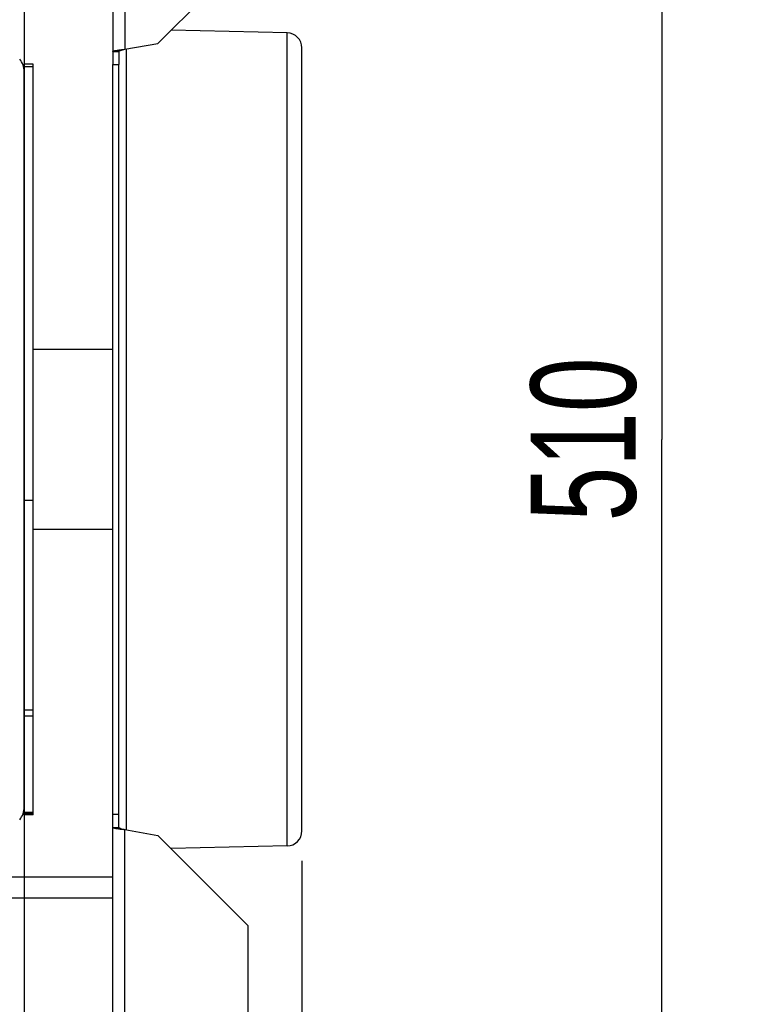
# Model space of a CAD drawing. Extents: x 0 to 594, y 0 to 420.
# Tile 9 of 18: x 392 to 417, y 70 to 103. Entities that reach past the tile are written whole.
import ezdxf

# ---------------------------------------------------------------- set-up
doc = ezdxf.new("R2010")
doc.units = 0
doc.header["$LTSCALE"] = 32.67
doc.layers.get('0').update_dxf_attribs({"linetype": 'CONTINUOUS'})
for name, color, linetype in [('110528_DXF_CONTINUOUS_LINE', 7, 'CONTINUOUS'), ('110528_DXF_DIMENSION', 7, 'CONTINUOUS'), ('110536_DXF_CONTINUOUS_LINE', 7, 'CONTINUOUS'), ('110618_DXF_CONTINUOUS_LINE', 7, 'CONTINUOUS'), ('110685_DXF_CONTINUOUS_LINE', 7, 'CONTINUOUS'), ('110801_DXF_CONTINUOUS_LINE', 7, 'CONTINUOUS'), ('ASE_65-100-10_DXF_DIMENSIO', 7, 'CONTINUOUS'), ('SPRING_DUMMYDXF_CONTINUOUS', 7, 'CONTINUOUS')]:
    doc.layers.add(name, color=color, linetype=linetype)
doc.styles.get("Standard").update_dxf_attribs({"font": 'txt', "width": 0.7})
doc.dimstyles.new('DIMSTYLE_1', dxfattribs={"dimtxt": 3.5, "dimasz": 3, "dimexe": 1.5, "dimexo": 1, "dimgap": 0.875, "dimtad": 1, "dimdec": 0, "dimlfac": 10, "dimtxsty": 'STANDARD', "dimblk": '_ARROW_FILLED', "dimblk1": '_ARROW_FILLED', "dimblk2": '_ARROW_FILLED', "dimcen": 0.09, "dimazin": 3, "dimtp": 0.8, "dimtm": 0.8, "dimtfac": 1, "dimtdec": 0, "dimtofl": 0, "dimtmove": 0, "dimatfit": 3, "dimtolj": 1})
doc.dimstyles.new('DIMSTYLE_2', dxfattribs={"dimtxt": 3.5, "dimasz": 3, "dimexe": 1.5, "dimexo": 1, "dimgap": 0.875, "dimtad": 1, "dimdec": 3, "dimlfac": 10, "dimtxsty": 'STANDARD', "dimblk": '_ARROW_FILLED', "dimblk1": '_ARROW_FILLED', "dimblk2": '_ARROW_FILLED', "dimcen": 0.09, "dimazin": 3, "dimtp": 0.8, "dimtm": 0.8, "dimtfac": 1, "dimtdec": 3, "dimtofl": 0, "dimtmove": 0, "dimatfit": 3, "dimtolj": 1})

# ---------------------------------------------------------------- blocks, each defined once
blk = doc.blocks.new('_ARROW_FILLED')
at = {"color": 0, "linetype": 'BYBLOCK'}
blk.add_solid([(0, 0), (-1, 0.167), (-1, -0.167)], dxfattribs=at)
blk = doc.blocks.new('*D1')
at = {"layer": 'ASE_65-100-10_DXF_DIMENSIO', "color": 2, "linetype": 'CONTINUOUS'}
for p, q in [((400.418, 116.32), (424.718, 116.32)), ((423.218, 116.32), (423.218, 88.894)), ((423.218, 61.467), (423.218, 88.894)), ((400.418, 61.467), (424.718, 61.467))]:
    blk.add_line(p, q, dxfattribs=at)
at = {"layer": 'ASE_65-100-10_DXF_DIMENSIO', "color": 2, "linetype": 'CONTINUOUS', "xscale": 3, "yscale": 3, "zscale": 3}
for p, rotation in [((423.218, 116.32), 90), ((423.218, 61.467), 270)]:
    blk.add_blockref('_ARROW_FILLED', p, dxfattribs=dict(at, rotation=rotation))
at = {"layer": 'ASE_65-100-10_DXF_DIMENSIO', "color": 2, "linetype": 'CONTINUOUS', "insert": (418.843, 88.894), "char_height": 3.5, "width": 12, "attachment_point": 2, "rotation": 90}
blk.add_mtext('549', dxfattribs=at)
blk = doc.blocks.new('*D2')
at = {"layer": 'ASE_65-100-10_DXF_DIMENSIO', "color": 2, "linetype": 'CONTINUOUS'}
for p, q in [((401.518, 114.394), (414.718, 114.394)), ((413.218, 114.394), (413.218, 88.894)), ((413.218, 63.394), (413.218, 88.894)), ((401.518, 63.394), (414.718, 63.394))]:
    blk.add_line(p, q, dxfattribs=at)
at = {"layer": 'ASE_65-100-10_DXF_DIMENSIO', "color": 2, "linetype": 'CONTINUOUS', "xscale": 3, "yscale": 3, "zscale": 3}
for p, rotation in [((413.218, 114.394), 90), ((413.218, 63.394), 270)]:
    blk.add_blockref('_ARROW_FILLED', p, dxfattribs=dict(at, rotation=rotation))
at = {"layer": 'ASE_65-100-10_DXF_DIMENSIO', "color": 2, "linetype": 'CONTINUOUS', "insert": (408.843, 88.894), "char_height": 3.5, "width": 10.875, "attachment_point": 2, "rotation": 90}
blk.add_mtext('510', dxfattribs=at)
blk = doc.blocks.new('*D7')
at = {"layer": 'ASE_65-100-10_DXF_DIMENSIO', "color": 2, "linetype": 'CONTINUOUS'}
for p, q in [((315.868, 80.019), (315.868, 23.879)), ((401.218, 74.836), (401.218, 23.879)), ((315.868, 25.379), (358.543, 25.379)), ((401.218, 25.379), (358.543, 25.379))]:
    blk.add_line(p, q, dxfattribs=at)
at = {"layer": 'ASE_65-100-10_DXF_DIMENSIO', "color": 2, "linetype": 'CONTINUOUS', "xscale": 3, "yscale": 3, "zscale": 3, "rotation": 180}
blk.add_blockref('_ARROW_FILLED', (315.868, 25.379), dxfattribs=at)
at = {"layer": 'ASE_65-100-10_DXF_DIMENSIO', "color": 2, "linetype": 'CONTINUOUS', "xscale": 3, "yscale": 3, "zscale": 3}
blk.add_blockref('_ARROW_FILLED', (401.218, 25.379), dxfattribs=at)
at = {"layer": 'ASE_65-100-10_DXF_DIMENSIO', "color": 2, "linetype": 'CONTINUOUS', "insert": (358.543, 29.754), "char_height": 3.5, "width": 12, "attachment_point": 2}
blk.add_mtext('854', dxfattribs=at)

msp = doc.modelspace()

# ---------------------------------------------------------------- linework, layer by layer
at = {"layer": '110528_DXF_CONTINUOUS_LINE', "color": 3, "linetype": 'CONTINUOUS'}
msp.add_line((391.96378, 76.6304), (391.96378, 79.66351), dxfattribs=at)
for centre, start, end in [((391.31378, 101.15724), 0, 40), ((391.31378, 76.6304), 320, 360)]:
    msp.add_arc(centre, 0.65, start, end, dxfattribs=at)
at = {"layer": '110528_DXF_DIMENSION', "color": 2, "linetype": 'CONTINUOUS'}
msp.add_line((391.96378, 130.14324), (391.96378, 47.6444), dxfattribs=at)
at = {"layer": '110536_DXF_CONTINUOUS_LINE', "color": 3, "linetype": 'CONTINUOUS'}
for p, q in [((394.91828, 112.08586), (394.91828, 101.39382)), ((399.41828, 105.09913), (396.41828, 102.09913)), ((395.31828, 101.90517), (396.41828, 102.09913)), ((394.91828, 65.70177), (394.91828, 101.39382)), ((395.31828, 75.88247), (396.41828, 75.68851)), ((399.41828, 72.68851), (396.41828, 75.68851)), ((399.41828, 72.68851), (399.41828, 61.46716))]:
    msp.add_line(p, q, dxfattribs=at)
at = {"layer": '110536_DXF_CONTINUOUS_LINE', "color": 9, "linetype": 'CONTINUOUS'}
for p, q in [((395.31828, 112.14607), (395.31828, 101.90517)), ((395.31828, 65.64157), (395.31828, 75.88247))]:
    msp.add_line(p, q, dxfattribs=at)
at = {"layer": '110536_DXF_CONTINUOUS_LINE', "color": 7, "linetype": 'CONTINUOUS'}
for p, q in [((394.91828, 101.83214), (395.11828, 101.83214)), ((395.11828, 101.83214), (395.11828, 101.39382)), ((394.91828, 101.39382), (395.11828, 101.39382)), ((395.11828, 75.9555), (395.11828, 101.39382)), ((394.91828, 76.39382), (395.11828, 76.39382)), ((394.91828, 75.9555), (395.11828, 75.9555))]:
    msp.add_line(p, q, dxfattribs=at)
at = {"layer": '110536_DXF_CONTINUOUS_LINE', "color": 3, "linetype": 'CONTINUOUS'}
for points in [[(394.91828, 101.83214), (394.91828, 101.83612), (394.93018, 101.84487), (394.95248, 101.85176), (394.98989, 101.86094), (395.06166, 101.87338), (395.17289, 101.88831), (395.26724, 101.89924), (395.31828, 101.90517)], [(394.91828, 75.9555), (394.91828, 75.95152), (394.93018, 75.94277), (394.95248, 75.93588), (394.98989, 75.9267), (395.06166, 75.91426), (395.17289, 75.89933), (395.26724, 75.8884), (395.31828, 75.88247)]]:
    msp.add_open_spline(points, degree=3, knots=[0, 0, 0, 0, 0.0290834, 0.08885385, 0.18164624, 0.30490852, 0.62429132, 1, 1, 1, 1], dxfattribs=at)
at = {"layer": '110536_DXF_CONTINUOUS_LINE', "color": 7, "linetype": 'CONTINUOUS'}
for points in [[(395.11828, 101.83214), (395.11828, 101.84006), (395.14129, 101.85715), (395.1823, 101.8708), (395.2456, 101.88852), (395.29273, 101.89923), (395.31828, 101.90517)], [(395.11828, 75.9555), (395.11828, 75.94757), (395.14129, 75.93049), (395.1823, 75.91684), (395.2456, 75.89912), (395.29273, 75.88841), (395.31828, 75.88247)]]:
    msp.add_open_spline(points, degree=3, knots=[0, 0, 0, 0, 0.1095964, 0.32647794, 0.63723776, 1, 1, 1, 1], dxfattribs=at)
at = {"layer": '110618_DXF_CONTINUOUS_LINE', "color": 7, "linetype": 'CONTINUOUS'}
for p, q in [((392.26378, 101.41133), (391.96378, 101.41133)), ((392.26378, 76.37632), (392.26378, 101.41132)), ((392.26378, 79.66351), (391.96378, 79.66351)), ((392.26378, 76.41323), (391.96378, 76.41323)), ((392.26378, 76.37631), (391.96378, 76.37631))]:
    msp.add_line(p, q, dxfattribs=at)
at = {"layer": '110618_DXF_CONTINUOUS_LINE', "color": 3, "linetype": 'CONTINUOUS'}
for p, q in [((391.96378, 79.66351), (391.96378, 101.41132)), ((391.96378, 76.37632), (391.96378, 76.6304))]:
    msp.add_line(p, q, dxfattribs=at)
at = {"layer": '110618_DXF_CONTINUOUS_LINE', "color": 9, "linetype": 'CONTINUOUS'}
for p, q in [((392.26378, 101.3187), (391.96378, 101.3187)), ((391.96378, 86.86618), (392.26378, 86.86618)), ((392.26378, 79.86756), (391.96378, 79.86756)), ((392.26378, 76.45537), (391.96378, 76.45537))]:
    msp.add_line(p, q, dxfattribs=at)
at = {"layer": '110685_DXF_CONTINUOUS_LINE', "color": 7, "linetype": 'CONTINUOUS'}
for p, q in [((394.91828, 91.89382), (392.26378, 91.89382)), ((394.91828, 85.89382), (392.26378, 85.89382))]:
    msp.add_line(p, q, dxfattribs=at)
at = {"layer": '110801_DXF_CONTINUOUS_LINE', "color": 7, "linetype": 'CONTINUOUS'}
msp.add_line((394.91828, 74.29382), (322.71828, 74.29382), dxfattribs=at)
at = {"layer": '110801_DXF_CONTINUOUS_LINE', "color": 9, "linetype": 'CONTINUOUS'}
msp.add_line((394.91828, 73.59382), (322.71828, 73.59382), dxfattribs=at)
at = {"layer": 'SPRING_DUMMYDXF_CONTINUOUS', "color": 7, "linetype": 'CONTINUOUS'}
for p, q in [((400.72939, 102.45139), (396.8566, 102.53745)), ((395.36828, 75.87365), (395.36828, 101.91398)), ((401.21828, 75.83613), (401.21828, 101.95151)), ((400.72939, 75.33625), (396.8566, 75.25019))]:
    msp.add_line(p, q, dxfattribs=at)
at = {"layer": 'SPRING_DUMMYDXF_CONTINUOUS', "color": 9, "linetype": 'CONTINUOUS'}
msp.add_line((400.72939, 75.33625), (400.72939, 102.45139), dxfattribs=at)
at = {"layer": 'SPRING_DUMMYDXF_CONTINUOUS', "color": 7, "linetype": 'CONTINUOUS'}
for centre, start, end in [((400.71828, 101.95151), 0, 88.72697), ((400.71828, 75.83613), 271.27303, 360)]:
    msp.add_arc(centre, 0.5, start, end, dxfattribs=at)

# ---------------------------------------------------------------- dimensions: what is measured, and where the dimension line sits
at = {"layer": 'ASE_65-100-10_DXF_DIMENSIO', "color": 2, "linetype": 'CONTINUOUS'}
for base, p1, p2, angle, dimstyle, picture, middle in [((423.21828, 61.46716), (399.41828, 116.32047), (399.41828, 61.46716), 270, 'DIMSTYLE_1', '*D1', (423.21828, 88.39381)), ((413.21828, 114.39382), (400.51829, 63.39382), (400.51829, 114.39382), 90, 'DIMSTYLE_2', '*D2', (413.21828, 88.39383)), ((315.8682787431, 25.379035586), (401.2182787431, 75.8361280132), (315.8682787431, 81.0188193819), 180, 'DIMSTYLE_1', '*D7', (358.0432706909, 25.379035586))]:
    dim = msp.add_linear_dim(base=base, p1=p1, p2=p2, angle=angle, dimstyle=dimstyle, dxfattribs=at)
    dim.commit()
    dim.dimension.update_dxf_attribs({"geometry": picture, "text_midpoint": middle, "dimtype": 160})

doc.saveas('drawing.dxf')
